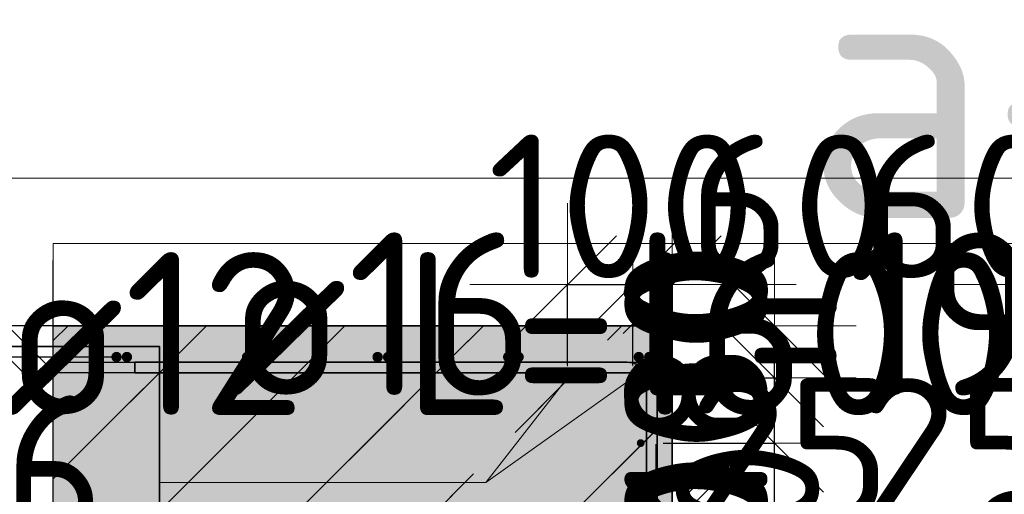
# Model space of a CAD drawing. Header units: millimetres. Extents: x -3483 to 105345, y -283423 to 72284.
# Tile 138 of 157: x 57747 to 59255, y 53108 to 53836. Entities that reach past the tile are written whole.
import ezdxf

# ---------------------------------------------------------------- set-up
doc = ezdxf.new("R2010")
doc.units = ezdxf.units.MM
doc.header["$PDMODE"] = 65
doc.linetypes.add('______11', pattern=[500, 400, -50, 0, -50])
doc.linetypes.add('______5', pattern=[1100, 800, -100, 100, -100])
for name, color, linetype, lineweight in [('Standard', 7, 'Continuous', 25), ('Арм.стержн. Арматура края', 96, 'Continuous', 35), ('Арматурный каркас 03', 220, 'Continuous', 35), ('Размерная линия_ общее', 7, 'Continuous', 13)]:
    doc.layers.add(name, color=color, linetype=linetype, lineweight=lineweight)
doc.layers.add('Арм.стержн.верхн.зоны У', color=7, linetype='Continuous', lineweight=35, true_color=0xecec00)
doc.layers.add('Арм.стержн.верхн.зоны Х', color=7, linetype='Continuous', lineweight=35, true_color=0x0000c6)
doc.styles.add('ISOCPEUR', font='ISOCPEUR')
doc.dimstyles.new('DIMSTYLE_14', dxfattribs={"dimtxt": 220, "dimasz": 250, "dimexe": 0, "dimexo": 0.001, "dimgap": 110, "dimtad": 2, "dimdec": 0, "dimrnd": 1, "dimzin": 12, "dimdsep": 46, "dimtxsty": 'ISOCPEUR', "dimblk1": 'ALL_ML_STRICH', "dimblk2": 'ALL_ML_STRICH', "dimsah": 1, "dimcen": 0, "dimse1": 1, "dimse2": 1, "dimclrd": 7, "dimclre": 256, "dimclrt": 7, "dimadec": 0, "dimazin": 0, "dimtfac": 1, "dimtdec": 0, "dimtix": 1, "dimtmove": 2, "dimatfit": 3, "dimfxl": 0, "dimtvp": 1.2, "dimtzin": 0, "dimlwd": 0, "dimlwe": -3, "dimarcsym": 0})
doc.dimstyles.new('DIMSTYLE_17', dxfattribs={"dimtxt": 220, "dimasz": 250, "dimexe": 0, "dimexo": 0, "dimgap": 110, "dimtad": 2, "dimdec": 0, "dimrnd": 1, "dimzin": 12, "dimdsep": 46, "dimtxsty": 'ISOCPEUR', "dimblk1": 'ALL_ML_STRICH', "dimblk2": 'ALL_ML_STRICH', "dimsah": 1, "dimcen": 0, "dimclrd": 7, "dimclre": 256, "dimclrt": 7, "dimadec": 0, "dimazin": 0, "dimtfac": 1, "dimtdec": 0, "dimtix": 1, "dimtmove": 2, "dimatfit": 3, "dimfxl": 0, "dimtvp": 1.2, "dimtzin": 0, "dimlwd": 0, "dimlwe": -3, "dimarcsym": 0})
doc.dimstyles.new('DIMSTYLE_18', dxfattribs={"dimtxt": 220, "dimasz": 250, "dimexe": 0, "dimexo": 0, "dimgap": 110, "dimtad": 2, "dimdec": 0, "dimrnd": 5, "dimzin": 12, "dimdsep": 46, "dimtxsty": 'ISOCPEUR', "dimblk1": 'ALL_ML_STRICH', "dimblk2": 'ALL_ML_STRICH', "dimsah": 1, "dimcen": 0, "dimsd1": 1, "dimsd2": 1, "dimclrd": 7, "dimclre": 256, "dimclrt": 7, "dimadec": 0, "dimazin": 0, "dimtfac": 1, "dimtdec": 0, "dimtix": 1, "dimtmove": 2, "dimatfit": 3, "dimfxl": 0, "dimtvp": 1.2, "dimtzin": 0, "dimlwd": 0, "dimlwe": -3, "dimarcsym": 0})
doc.dimstyles.new('DIMSTYLE_19', dxfattribs={"dimtxt": 220, "dimasz": 250, "dimexe": 0, "dimexo": 0, "dimgap": 110, "dimtad": 2, "dimdec": 0, "dimrnd": 1, "dimzin": 12, "dimdsep": 46, "dimtxsty": 'ISOCPEUR', "dimblk1": 'ALL_ML_STRICH', "dimblk2": 'ALL_ML_STRICH', "dimsah": 1, "dimcen": 0, "dimclrd": 7, "dimclre": 256, "dimclrt": 7, "dimadec": 0, "dimazin": 0, "dimtfac": 1, "dimtdec": 0, "dimtix": 1, "dimtmove": 2, "dimatfit": 3, "dimfxl": 0, "dimtzin": 0, "dimlwd": 0, "dimlwe": -3, "dimarcsym": 0})
doc.dimstyles.new('DIMSTYLE_5', dxfattribs={"dimtxt": 220, "dimasz": 250, "dimexe": 0, "dimexo": 0, "dimgap": 110, "dimtad": 2, "dimdec": 0, "dimrnd": 5, "dimzin": 12, "dimdsep": 46, "dimtxsty": 'ISOCPEUR', "dimblk1": 'ALL_ML_STRICH', "dimblk2": 'ALL_ML_STRICH', "dimsah": 1, "dimcen": 0, "dimclrd": 7, "dimclre": 256, "dimclrt": 7, "dimadec": 0, "dimazin": 0, "dimtfac": 1, "dimtdec": 0, "dimtix": 1, "dimtmove": 2, "dimatfit": 3, "dimfxl": 0, "dimtvp": 1.2, "dimtzin": 0, "dimlwd": 0, "dimlwe": -3, "dimarcsym": 0})

# ---------------------------------------------------------------- blocks, each defined once
blk = doc.blocks.new('ALL_ML_STRICH')
at = {"color": 0, "linetype": 'ByBlock', "lineweight": -2}
for p, q in [((0, -0.5), (0, 0.5)), ((-0.3, -0.3), (0.3, 0.3)), ((-1, 0), (0.5, 0))]:
    blk.add_line(p, q, dxfattribs=at)
blk = doc.blocks.new('*D810')
at = {"layer": 'DEFPOINTS', "color": 7, "linetype": 'Continuous', "lineweight": 13, "transparency": 33554687}
for p in [(58721.5, 53061.1), (58721.5, 53060), (58746.5, 53059.4)]:
    blk.add_point(p, dxfattribs=at)
at = {"layer": 'Размерная линия_ общее', "color": 7, "linetype": 'Continuous', "lineweight": -2, "transparency": 33554687}
blk.add_line((58721.5, 53060), (58746.5, 53060), dxfattribs=at)
at = {"layer": 'Размерная линия_ общее', "color": 7, "linetype": 'Continuous', "lineweight": 13, "transparency": 33554687, "xscale": 250, "yscale": 250, "zscale": 250}
blk.add_blockref('ALL_ML_STRICH', (58746.5, 53060), dxfattribs=at)
at = {"layer": 'Размерная линия_ общее', "color": 7, "linetype": 'Continuous', "lineweight": 13, "transparency": 33554687, "xscale": 250, "yscale": 250, "zscale": 250, "rotation": 180}
blk.add_blockref('ALL_ML_STRICH', (58721.5, 53060), dxfattribs=at)
at = {"layer": 'Размерная линия_ общее', "color": 7, "linetype": 'Continuous', "lineweight": 13, "transparency": 33554687, "insert": (58927.4, 53176), "char_height": 220, "width": 440, "attachment_point": 5, "style": 'ISOCPEUR'}
blk.add_mtext('\\A1;{25}', dxfattribs=at)
at = {"layer": 'Размерная линия_ общее', "color": 7, "linetype": 'Continuous', "lineweight": 13, "transparency": 33554687, "insert": (58642.6, 53103.8), "char_height": 180, "width": 9, "attachment_point": 1, "line_spacing_factor": 0.60241, "style": 'ISOCPEUR'}
blk.add_mtext('з.с.', dxfattribs=at)
blk = doc.blocks.new('*D811')
at = {"layer": 'DEFPOINTS', "color": 7, "linetype": 'Continuous', "lineweight": 13, "transparency": 33554687}
for p in [(59371.5, 53061.1), (59346.5, 53059.4), (59371.5, 53060)]:
    blk.add_point(p, dxfattribs=at)
at = {"layer": 'Размерная линия_ общее', "color": 7, "linetype": 'Continuous', "lineweight": -2, "transparency": 33554687}
blk.add_line((59371.5, 53060), (59346.5, 53060), dxfattribs=at)
at = {"layer": 'Размерная линия_ общее', "color": 7, "linetype": 'Continuous', "lineweight": 13, "transparency": 33554687, "xscale": 250, "yscale": 250, "zscale": 250}
for p, rotation in [((59371.5, 53060), 360), ((59346.5, 53060), 180)]:
    blk.add_blockref('ALL_ML_STRICH', p, dxfattribs=dict(at, rotation=rotation))
at = {"layer": 'Размерная линия_ общее', "color": 7, "linetype": 'Continuous', "lineweight": 13, "transparency": 33554687, "insert": (59187.5, 53176), "char_height": 220, "width": 440, "attachment_point": 5, "style": 'ISOCPEUR'}
blk.add_mtext('\\A1;{25}', dxfattribs=at)
at = {"layer": 'Размерная линия_ общее', "color": 7, "linetype": 'Continuous', "lineweight": 13, "transparency": 33554687, "insert": (59135.3, 52743.8), "char_height": 180, "width": 9, "attachment_point": 1, "rotation": 180, "line_spacing_factor": 0.60241, "style": 'ISOCPEUR'}
blk.add_mtext('з.с.', dxfattribs=at)
blk = doc.blocks.new('*D812')
at = {"layer": 'DEFPOINTS', "color": 7, "linetype": 'Continuous', "lineweight": 13, "transparency": 33554687}
for p in [(59506.5, 53429.5), (59406.5, 53286.4), (59506.5, 53286.4)]:
    blk.add_point(p, dxfattribs=at)
at = {"layer": 'Размерная линия_ общее', "color": 253, "linetype": 'Continuous', "lineweight": -2, "true_color": 0xa0a0a0, "transparency": 33554687}
for p, q in [((59406.5, 53306.4), (59406.5, 53429.5)), ((59506.5, 53306.4), (59506.5, 53429.5))]:
    blk.add_line(p, q, dxfattribs=at)
at = {"layer": 'Размерная линия_ общее', "color": 7, "linetype": 'Continuous', "lineweight": -2, "transparency": 33554687}
blk.add_line((59506.5, 53429.5), (59406.5, 53429.5), dxfattribs=at)
at = {"layer": 'Размерная линия_ общее', "color": 7, "linetype": 'Continuous', "lineweight": 13, "transparency": 33554687, "xscale": 250, "yscale": 250, "zscale": 250}
for p, rotation in [((59506.5, 53429.5), 360), ((59406.5, 53429.5), 180)]:
    blk.add_blockref('ALL_ML_STRICH', p, dxfattribs=dict(at, rotation=rotation))
at = {"layer": 'Размерная линия_ общее', "color": 7, "linetype": 'Continuous', "lineweight": 13, "transparency": 33554687, "insert": (59489.5, 53549.5), "char_height": 220, "width": 660, "attachment_point": 5, "style": 'ISOCPEUR'}
blk.add_mtext('\\A1;{100}', dxfattribs=at)
blk = doc.blocks.new('*D813')
at = {"layer": 'DEFPOINTS', "color": 7, "linetype": 'Continuous', "lineweight": 13, "transparency": 33554687}
for p in [(59406.5, 53429.5), (59346.5, 53366.4), (59406.5, 53286.4)]:
    blk.add_point(p, dxfattribs=at)
at = {"layer": 'Размерная линия_ общее', "color": 253, "linetype": 'Continuous', "lineweight": -2, "true_color": 0xa0a0a0, "transparency": 33554687}
for p, q in [((59346.5, 53386.4), (59346.5, 53429.5)), ((59406.5, 53306.4), (59406.5, 53429.5))]:
    blk.add_line(p, q, dxfattribs=at)
at = {"layer": 'Размерная линия_ общее', "color": 7, "linetype": 'Continuous', "lineweight": -2, "transparency": 33554687}
blk.add_line((59406.5, 53429.5), (59346.5, 53429.5), dxfattribs=at)
at = {"layer": 'Размерная линия_ общее', "color": 7, "linetype": 'Continuous', "lineweight": 13, "transparency": 33554687, "xscale": 250, "yscale": 250, "zscale": 250}
for p, rotation in [((59406.5, 53429.5), 360), ((59346.5, 53429.5), 180)]:
    blk.add_blockref('ALL_ML_STRICH', p, dxfattribs=dict(at, rotation=rotation))
at = {"layer": 'Размерная линия_ общее', "color": 7, "linetype": 'Continuous', "lineweight": 13, "transparency": 33554687, "insert": (59189.4, 53549.5), "char_height": 220, "width": 440, "attachment_point": 5, "style": 'ISOCPEUR'}
blk.add_mtext('\\A1;{60}', dxfattribs=at)
blk = doc.blocks.new('*D814')
at = {"layer": 'DEFPOINTS', "color": 7, "linetype": 'Continuous', "lineweight": 13, "transparency": 33554687}
for p in [(58586.5, 53429.5), (58586.5, 53286.4), (58686.5, 53286.4)]:
    blk.add_point(p, dxfattribs=at)
at = {"layer": 'Размерная линия_ общее', "color": 253, "linetype": 'Continuous', "lineweight": -2, "true_color": 0xa0a0a0, "transparency": 33554687}
for p, q in [((58586.5, 53306.4), (58586.5, 53429.5)), ((58686.5, 53306.4), (58686.5, 53429.5))]:
    blk.add_line(p, q, dxfattribs=at)
at = {"layer": 'Размерная линия_ общее', "color": 7, "linetype": 'Continuous', "lineweight": -2, "transparency": 33554687}
blk.add_line((58586.5, 53429.5), (58686.5, 53429.5), dxfattribs=at)
at = {"layer": 'Размерная линия_ общее', "color": 7, "linetype": 'Continuous', "lineweight": 13, "transparency": 33554687, "xscale": 250, "yscale": 250, "zscale": 250}
blk.add_blockref('ALL_ML_STRICH', (58686.5, 53429.5), dxfattribs=at)
at = {"layer": 'Размерная линия_ общее', "color": 7, "linetype": 'Continuous', "lineweight": 13, "transparency": 33554687, "xscale": 250, "yscale": 250, "zscale": 250, "rotation": 180}
blk.add_blockref('ALL_ML_STRICH', (58586.5, 53429.5), dxfattribs=at)
at = {"layer": 'Размерная линия_ общее', "color": 7, "linetype": 'Continuous', "lineweight": 13, "transparency": 33554687, "insert": (58669.5, 53549.5), "char_height": 220, "width": 660, "attachment_point": 5, "style": 'ISOCPEUR'}
blk.add_mtext('\\A1;{100}', dxfattribs=at)
blk = doc.blocks.new('*D815')
at = {"layer": 'DEFPOINTS', "color": 7, "linetype": 'Continuous', "lineweight": 13, "transparency": 33554687}
for p in [(58686.5, 53429.5), (58746.5, 53366.4), (58686.5, 53286.4)]:
    blk.add_point(p, dxfattribs=at)
at = {"layer": 'Размерная линия_ общее', "color": 253, "linetype": 'Continuous', "lineweight": -2, "true_color": 0xa0a0a0, "transparency": 33554687}
for p, q in [((58686.5, 53306.4), (58686.5, 53429.5)), ((58746.5, 53386.4), (58746.5, 53429.5))]:
    blk.add_line(p, q, dxfattribs=at)
at = {"layer": 'Размерная линия_ общее', "color": 7, "linetype": 'Continuous', "lineweight": -2, "transparency": 33554687}
blk.add_line((58686.5, 53429.5), (58746.5, 53429.5), dxfattribs=at)
at = {"layer": 'Размерная линия_ общее', "color": 7, "linetype": 'Continuous', "lineweight": 13, "transparency": 33554687, "xscale": 250, "yscale": 250, "zscale": 250}
blk.add_blockref('ALL_ML_STRICH', (58746.5, 53429.5), dxfattribs=at)
at = {"layer": 'Размерная линия_ общее', "color": 7, "linetype": 'Continuous', "lineweight": 13, "transparency": 33554687, "xscale": 250, "yscale": 250, "zscale": 250, "rotation": 180}
blk.add_blockref('ALL_ML_STRICH', (58686.5, 53429.5), dxfattribs=at)
at = {"layer": 'Размерная линия_ общее', "color": 7, "linetype": 'Continuous', "lineweight": 13, "transparency": 33554687, "insert": (58925.5, 53549.5), "char_height": 220, "width": 440, "attachment_point": 5, "style": 'ISOCPEUR'}
blk.add_mtext('\\A1;{60}', dxfattribs=at)
blk = doc.blocks.new('*D816')
at = {"layer": 'DEFPOINTS', "color": 7, "linetype": 'Continuous', "lineweight": 13, "transparency": 33554687}
for p in [(59206.3, 52866.4), (59204.5, 52841.4), (59205.7, 52841.4)]:
    blk.add_point(p, dxfattribs=at)
at = {"layer": 'Размерная линия_ общее', "color": 7, "linetype": 'Continuous', "lineweight": -2, "transparency": 33554687}
blk.add_line((59205.7, 52841.4), (59205.7, 52866.4), dxfattribs=at)
at = {"layer": 'Размерная линия_ общее', "color": 7, "linetype": 'Continuous', "lineweight": 13, "transparency": 33554687, "xscale": 250, "yscale": 250, "zscale": 250}
for p, rotation in [((59205.7, 52841.4), 270), ((59205.7, 52866.4), 90)]:
    blk.add_blockref('ALL_ML_STRICH', p, dxfattribs=dict(at, rotation=rotation))
at = {"layer": 'Размерная линия_ общее', "color": 7, "linetype": 'Continuous', "lineweight": 13, "transparency": 33554687, "insert": (59161.9, 52762.6), "char_height": 180, "width": 9, "attachment_point": 1, "rotation": 90, "line_spacing_factor": 0.60241, "style": 'ISOCPEUR'}
blk.add_mtext('з.с.', dxfattribs=at)
at = {"layer": 'Размерная линия_ общее', "color": 7, "linetype": 'Continuous', "lineweight": 13, "transparency": 33554687, "insert": (59353.6, 53003.4), "char_height": 220, "width": 440, "attachment_point": 5, "style": 'ISOCPEUR'}
blk.add_mtext('\\A1;{25}', dxfattribs=at)
blk = doc.blocks.new('*D817')
at = {"layer": 'DEFPOINTS', "color": 7, "linetype": 'Continuous', "lineweight": 13, "transparency": 33554687}
for p in [(58706.5, 52866.4), (58806.5, 52835.4), (58903.4, 52835.4)]:
    blk.add_point(p, dxfattribs=at)
at = {"layer": 'Размерная линия_ общее', "color": 253, "linetype": 'Continuous', "lineweight": -2, "true_color": 0xa0a0a0, "transparency": 33554687}
for p, q in [((58726.5, 52866.4), (58903.4, 52866.4)), ((58826.5, 52835.4), (58903.4, 52835.4))]:
    blk.add_line(p, q, dxfattribs=at)
at = {"layer": 'Размерная линия_ общее', "color": 7, "linetype": 'Continuous', "lineweight": -2, "transparency": 33554687}
for p, q in [((58903.4, 52866.4), (58903.4, 52866.4)), ((58903.4, 52835.4), (58903.4, 52835.4))]:
    blk.add_line(p, q, dxfattribs=at)
at = {"layer": 'Размерная линия_ общее', "color": 7, "linetype": 'Continuous', "lineweight": 13, "transparency": 33554687, "xscale": 250, "yscale": 250, "zscale": 250}
for p, rotation in [((58903.4, 52835.4), 270), ((58903.4, 52866.4), 90)]:
    blk.add_blockref('ALL_ML_STRICH', p, dxfattribs=dict(at, rotation=rotation))
at = {"layer": 'Размерная линия_ общее', "color": 7, "linetype": 'Continuous', "lineweight": 13, "transparency": 33554687, "insert": (58862, 53039), "char_height": 220, "width": 440, "attachment_point": 5, "rotation": 90, "style": 'ISOCPEUR'}
blk.add_mtext('\\A1;{30}', dxfattribs=at)
blk = doc.blocks.new('*D818')
at = {"layer": 'DEFPOINTS', "color": 7, "linetype": 'Continuous', "lineweight": 13, "transparency": 33554687}
for p in [(58713.1, 52986.4), (58706.5, 52866.4), (58903.4, 52866.4)]:
    blk.add_point(p, dxfattribs=at)
at = {"layer": 'Размерная линия_ общее', "color": 253, "linetype": 'Continuous', "lineweight": -2, "true_color": 0xa0a0a0, "transparency": 33554687}
for p, q in [((58733.1, 52986.4), (58903.4, 52986.4)), ((58726.5, 52866.4), (58903.4, 52866.4))]:
    blk.add_line(p, q, dxfattribs=at)
at = {"layer": 'Размерная линия_ общее', "color": 7, "linetype": 'Continuous', "lineweight": -2, "transparency": 33554687}
blk.add_line((58903.4, 52866.4), (58903.4, 52986.4), dxfattribs=at)
at = {"layer": 'Размерная линия_ общее', "color": 7, "linetype": 'Continuous', "lineweight": 13, "transparency": 33554687, "xscale": 250, "yscale": 250, "zscale": 250}
for p, rotation in [((58903.4, 52866.4), 270), ((58903.4, 52986.4), 90)]:
    blk.add_blockref('ALL_ML_STRICH', p, dxfattribs=dict(at, rotation=rotation))
at = {"layer": 'Размерная линия_ общее', "color": 7, "linetype": 'Continuous', "lineweight": 13, "transparency": 33554687, "insert": (58783.4, 52949.4), "char_height": 220, "width": 660, "attachment_point": 5, "rotation": 90, "style": 'ISOCPEUR'}
blk.add_mtext('\\A1;{120}', dxfattribs=at)
blk = doc.blocks.new('*D819')
at = {"layer": 'DEFPOINTS', "color": 7, "linetype": 'Continuous', "lineweight": 13, "transparency": 33554687}
for p in [(58713.1, 53186.4), (58713.1, 52986.4), (58903.4, 52986.4)]:
    blk.add_point(p, dxfattribs=at)
at = {"layer": 'Размерная линия_ общее', "color": 253, "linetype": 'Continuous', "lineweight": -2, "true_color": 0xa0a0a0, "transparency": 33554687}
for p, q in [((58733.1, 53186.4), (58903.4, 53186.4)), ((58733.1, 52986.4), (58903.4, 52986.4))]:
    blk.add_line(p, q, dxfattribs=at)
at = {"layer": 'Размерная линия_ общее', "color": 7, "linetype": 'Continuous', "lineweight": -2, "transparency": 33554687}
blk.add_line((58903.4, 52986.4), (58903.4, 53186.4), dxfattribs=at)
at = {"layer": 'Размерная линия_ общее', "color": 7, "linetype": 'Continuous', "lineweight": 13, "transparency": 33554687, "xscale": 250, "yscale": 250, "zscale": 250}
for p, rotation in [((58903.4, 53186.4), 90), ((58903.4, 52986.4), 270)]:
    blk.add_blockref('ALL_ML_STRICH', p, dxfattribs=dict(at, rotation=rotation))
at = {"layer": 'Размерная линия_ общее', "color": 7, "linetype": 'Continuous', "lineweight": 13, "transparency": 33554687, "insert": (58783.4, 53097.4), "char_height": 220, "width": 660, "attachment_point": 5, "rotation": 90, "style": 'ISOCPEUR'}
blk.add_mtext('\\A1;{200}', dxfattribs=at)
blk = doc.blocks.new('*D820')
at = {"layer": 'DEFPOINTS', "color": 7, "linetype": 'Continuous', "lineweight": 13, "transparency": 33554687}
for p in [(58691.1, 53286.4), (58713.1, 53186.4), (58903.4, 53186.4)]:
    blk.add_point(p, dxfattribs=at)
at = {"layer": 'Размерная линия_ общее', "color": 253, "linetype": 'Continuous', "lineweight": -2, "true_color": 0xa0a0a0, "transparency": 33554687}
for p, q in [((58711.1, 53286.4), (58903.4, 53286.4)), ((58733.1, 53186.4), (58903.4, 53186.4))]:
    blk.add_line(p, q, dxfattribs=at)
at = {"layer": 'Размерная линия_ общее', "color": 7, "linetype": 'Continuous', "lineweight": -2, "transparency": 33554687}
blk.add_line((58903.4, 53186.4), (58903.4, 53286.4), dxfattribs=at)
at = {"layer": 'Размерная линия_ общее', "color": 7, "linetype": 'Continuous', "lineweight": 13, "transparency": 33554687, "xscale": 250, "yscale": 250, "zscale": 250}
for p, rotation in [((58903.4, 53186.4), 270), ((58903.4, 53286.4), 90)]:
    blk.add_blockref('ALL_ML_STRICH', p, dxfattribs=dict(at, rotation=rotation))
at = {"layer": 'Размерная линия_ общее', "color": 7, "linetype": 'Continuous', "lineweight": 13, "transparency": 33554687, "insert": (58783.4, 53269.4), "char_height": 220, "width": 660, "attachment_point": 5, "rotation": 90, "style": 'ISOCPEUR'}
blk.add_mtext('\\A1;{100}', dxfattribs=at)
blk = doc.blocks.new('*D821')
at = {"layer": 'DEFPOINTS', "color": 7, "linetype": 'Continuous', "lineweight": 13, "transparency": 33554687}
for p in [(58761.1, 53366.4), (58691.1, 53286.4), (58903.4, 53286.4)]:
    blk.add_point(p, dxfattribs=at)
at = {"layer": 'Размерная линия_ общее', "color": 253, "linetype": 'Continuous', "lineweight": -2, "true_color": 0xa0a0a0, "transparency": 33554687}
for p, q in [((58781.1, 53366.4), (58903.4, 53366.4)), ((58711.1, 53286.4), (58903.4, 53286.4))]:
    blk.add_line(p, q, dxfattribs=at)
at = {"layer": 'Размерная линия_ общее', "color": 7, "linetype": 'Continuous', "lineweight": -2, "transparency": 33554687}
blk.add_line((58903.4, 53286.4), (58903.4, 53366.4), dxfattribs=at)
at = {"layer": 'Размерная линия_ общее', "color": 7, "linetype": 'Continuous', "lineweight": 13, "transparency": 33554687, "xscale": 250, "yscale": 250, "zscale": 250}
for p, rotation in [((58903.4, 53286.4), 270), ((58903.4, 53366.4), 90)]:
    blk.add_blockref('ALL_ML_STRICH', p, dxfattribs=dict(at, rotation=rotation))
at = {"layer": 'Размерная линия_ общее', "color": 7, "linetype": 'Continuous', "lineweight": 13, "transparency": 33554687, "insert": (58783.4, 53337.4), "char_height": 220, "width": 440, "attachment_point": 5, "rotation": 90, "style": 'ISOCPEUR'}
blk.add_mtext('\\A1;{80}', dxfattribs=at)
blk = doc.blocks.new('*D823')
at = {"layer": 'DEFPOINTS', "color": 7, "linetype": 'Continuous', "lineweight": 13, "transparency": 33554687}
for p in [(58006.5, 53318.4), (57728.3, 52630.4), (58006.5, 52630.4)]:
    blk.add_point(p, dxfattribs=at)
at = {"layer": 'Размерная линия_ общее', "color": 253, "linetype": 'Continuous', "lineweight": -2, "true_color": 0xa0a0a0, "transparency": 33554687}
for p, q in [((57906.5, 53318.4), (57728.3, 53318.4)), ((57906.5, 52630.4), (57728.3, 52630.4))]:
    blk.add_line(p, q, dxfattribs=at)
at = {"layer": 'Размерная линия_ общее', "color": 7, "linetype": 'Continuous', "lineweight": -2, "transparency": 33554687}
blk.add_line((57728.3, 52630.4), (57728.3, 53318.4), dxfattribs=at)
at = {"layer": 'Размерная линия_ общее', "color": 7, "linetype": 'Continuous', "lineweight": 13, "transparency": 33554687, "xscale": 250, "yscale": 250, "zscale": 250}
for p, rotation in [((57728.3, 53318.4), 90), ((57728.3, 52630.4), 270)]:
    blk.add_blockref('ALL_ML_STRICH', p, dxfattribs=dict(at, rotation=rotation))
at = {"layer": 'Размерная линия_ общее', "color": 7, "linetype": 'Continuous', "lineweight": 13, "transparency": 33554687, "insert": (57608.3, 52985.4), "char_height": 220, "width": 660, "attachment_point": 5, "rotation": 90, "style": 'ISOCPEUR'}
blk.add_mtext('\\A1;{688}', dxfattribs=at)
blk = doc.blocks.new('*D824')
at = {"layer": 'DEFPOINTS', "color": 7, "linetype": 'Continuous', "lineweight": 13, "transparency": 33554687}
for p in [(57867, 53366.4), (57728.3, 53318.4), (58006.5, 53318.4)]:
    blk.add_point(p, dxfattribs=at)
at = {"layer": 'Размерная линия_ общее', "color": 253, "linetype": 'Continuous', "lineweight": -2, "true_color": 0xa0a0a0, "transparency": 33554687}
for p, q in [((57767, 53366.4), (57728.3, 53366.4)), ((57906.5, 53318.4), (57728.3, 53318.4))]:
    blk.add_line(p, q, dxfattribs=at)
at = {"layer": 'Размерная линия_ общее', "color": 7, "linetype": 'Continuous', "lineweight": -2, "transparency": 33554687}
blk.add_line((57728.3, 53318.4), (57728.3, 53366.4), dxfattribs=at)
at = {"layer": 'Размерная линия_ общее', "color": 7, "linetype": 'Continuous', "lineweight": 13, "transparency": 33554687, "xscale": 250, "yscale": 250, "zscale": 250}
for p, rotation in [((57728.3, 53318.4), 270), ((57728.3, 53366.4), 90)]:
    blk.add_blockref('ALL_ML_STRICH', p, dxfattribs=dict(at, rotation=rotation))
at = {"layer": 'Размерная линия_ общее', "color": 7, "linetype": 'Continuous', "lineweight": 13, "transparency": 33554687, "insert": (57608.4, 53542.4), "char_height": 220, "width": 440, "attachment_point": 5, "rotation": 90, "style": 'ISOCPEUR'}
blk.add_mtext('\\A1;{48}', dxfattribs=at)
blk = doc.blocks.new('*D826')
at = {"layer": 'DEFPOINTS', "color": 7, "linetype": 'Continuous', "lineweight": 13, "transparency": 33554687}
for p in [(57865, 53366.4), (57620.4, 52866.4), (58667, 52866.4)]:
    blk.add_point(p, dxfattribs=at)
at = {"layer": 'Размерная линия_ общее', "color": 253, "linetype": 'Continuous', "lineweight": -2, "true_color": 0xa0a0a0, "transparency": 33554687}
for p, q in [((57845, 53366.4), (57620.4, 53366.4)), ((58647, 52866.4), (57620.4, 52866.4))]:
    blk.add_line(p, q, dxfattribs=at)
at = {"layer": 'Размерная линия_ общее', "color": 7, "linetype": 'Continuous', "lineweight": -2, "transparency": 33554687}
blk.add_line((57620.4, 52866.4), (57620.4, 53366.4), dxfattribs=at)
at = {"layer": 'Размерная линия_ общее', "color": 7, "linetype": 'Continuous', "lineweight": 13, "transparency": 33554687, "xscale": 250, "yscale": 250, "zscale": 250}
for p, rotation in [((57620.4, 53366.4), 90), ((57620.4, 52866.4), 270)]:
    blk.add_blockref('ALL_ML_STRICH', p, dxfattribs=dict(at, rotation=rotation))
at = {"layer": 'Размерная линия_ общее', "color": 7, "linetype": 'Continuous', "lineweight": 13, "transparency": 33554687, "insert": (57500.4, 53127.4), "char_height": 220, "width": 660, "attachment_point": 5, "rotation": 90, "style": 'ISOCPEUR'}
blk.add_mtext('\\A1;{500}', dxfattribs=at)

msp = doc.modelspace()

# ---------------------------------------------------------------- hatches: boundary and pattern name
at = {"layer": 'Standard', "linetype": 'Continuous', "lineweight": 13, "transparency": 33554687}
h = msp.add_hatch(dxfattribs=at)
h.set_pattern_fill('__________539', scale=100, style=0, pattern_type=2)
h.set_pattern_definition([(45, (0, 0), (-212.132, 212.132), [400, -50, 0, -50]), (45, (-106.07, 106.07), (-212.132, 212.132), [800, -100, 100, -100])])
h.paths.add_polyline_path([(59346.5, 53366.4), (59346.5, 52866.4), (58746.5, 52866.4), (58746.5, 53366.4), (57798.3, 53366.4), (57798.3, 52566.4), (60478.3, 52566.4), (60478.3, 53366.4)], flags=0)
msp.add_hatch(color=9, dxfattribs=at).paths.add_polyline_path([(59346.5, 53366.4), (59346.5, 52866.4), (58746.5, 52866.4), (58746.5, 53366.4), (57798.3, 53366.4), (57798.3, 52566.4), (60478.3, 52566.4), (60478.3, 53366.4)])
at = {"layer": 'Арм.стержн.верхн.зоны У', "linetype": 'Continuous', "lineweight": 50, "transparency": 33554687}
for points in [[(57903.5, 53318.4), (57902.8, 53321.5), (57901.1, 53324.1), (57898.5, 53325.8), (57895.5, 53326.4), (57892.4, 53325.8), (57889.8, 53324.1), (57888.1, 53321.5), (57887.5, 53318.4), (57888.1, 53315.3), (57889.8, 53312.8), (57892.4, 53311), (57895.5, 53310.4), (57898.5, 53311), (57901.1, 53312.8), (57902.8, 53315.3)], [(57919.5, 53318.4), (57918.8, 53321.5), (57917.1, 53324.1), (57914.5, 53325.8), (57911.5, 53326.4), (57908.4, 53325.8), (57905.8, 53324.1), (57904.1, 53321.5), (57903.5, 53318.4), (57904.1, 53315.3), (57905.8, 53312.8), (57908.4, 53311), (57911.5, 53310.4), (57914.5, 53311), (57917.1, 53312.8), (57918.8, 53315.3)], [(58103.5, 53318.4), (58102.8, 53321.5), (58101.1, 53324.1), (58098.5, 53325.8), (58095.5, 53326.4), (58092.4, 53325.8), (58089.8, 53324.1), (58088.1, 53321.5), (58087.5, 53318.4), (58088.1, 53315.3), (58089.8, 53312.8), (58092.4, 53311), (58095.5, 53310.4), (58098.5, 53311), (58101.1, 53312.8), (58102.8, 53315.3)], [(58119.5, 53318.4), (58118.8, 53321.5), (58117.1, 53324.1), (58114.5, 53325.8), (58111.5, 53326.4), (58108.4, 53325.8), (58105.8, 53324.1), (58104.1, 53321.5), (58103.5, 53318.4), (58104.1, 53315.3), (58105.8, 53312.8), (58108.4, 53311), (58111.5, 53310.4), (58114.5, 53311), (58117.1, 53312.8), (58118.8, 53315.3)], [(58303.5, 53318.4), (58302.8, 53321.5), (58301.1, 53324.1), (58298.5, 53325.8), (58295.5, 53326.4), (58292.4, 53325.8), (58289.8, 53324.1), (58288.1, 53321.5), (58287.5, 53318.4), (58288.1, 53315.3), (58289.8, 53312.8), (58292.4, 53311), (58295.5, 53310.4), (58298.5, 53311), (58301.1, 53312.8), (58302.8, 53315.3)], [(58319.5, 53318.4), (58318.8, 53321.5), (58317.1, 53324.1), (58314.5, 53325.8), (58311.5, 53326.4), (58308.4, 53325.8), (58305.8, 53324.1), (58304.1, 53321.5), (58303.5, 53318.4), (58304.1, 53315.3), (58305.8, 53312.8), (58308.4, 53311), (58311.5, 53310.4), (58314.5, 53311), (58317.1, 53312.8), (58318.8, 53315.3)], [(58503.5, 53318.4), (58502.8, 53321.5), (58501.1, 53324.1), (58498.5, 53325.8), (58495.5, 53326.4), (58492.4, 53325.8), (58489.8, 53324.1), (58488.1, 53321.5), (58487.5, 53318.4), (58488.1, 53315.3), (58489.8, 53312.8), (58492.4, 53311), (58495.5, 53310.4), (58498.5, 53311), (58501.1, 53312.8), (58502.8, 53315.3)], [(58519.5, 53318.4), (58518.8, 53321.5), (58517.1, 53324.1), (58514.5, 53325.8), (58511.5, 53326.4), (58508.4, 53325.8), (58505.8, 53324.1), (58504.1, 53321.5), (58503.5, 53318.4), (58504.1, 53315.3), (58505.8, 53312.8), (58508.4, 53311), (58511.5, 53310.4), (58514.5, 53311), (58517.1, 53312.8), (58518.8, 53315.3)], [(58703.5, 53318.4), (58702.8, 53321.5), (58701.1, 53324.1), (58698.5, 53325.8), (58695.5, 53326.4), (58692.4, 53325.8), (58689.8, 53324.1), (58688.1, 53321.5), (58687.5, 53318.4), (58688.1, 53315.3), (58689.8, 53312.8), (58692.4, 53311), (58695.5, 53310.4), (58698.5, 53311), (58701.1, 53312.8), (58702.8, 53315.3)], [(58719.5, 53318.4), (58718.8, 53321.5), (58717.1, 53324.1), (58714.5, 53325.8), (58711.5, 53326.4), (58708.4, 53325.8), (58705.8, 53324.1), (58704.1, 53321.5), (58703.5, 53318.4), (58704.1, 53315.3), (58705.8, 53312.8), (58708.4, 53311), (58711.5, 53310.4), (58714.5, 53311), (58717.1, 53312.8), (58718.8, 53315.3)]]:
    msp.add_hatch(color=7, dxfattribs=at).paths.add_polyline_path(points)
at = {"layer": 'Арматурный каркас 03', "linetype": 'Continuous', "lineweight": 50, "transparency": 33554687}
for color, points in [(7, [(58594.5, 53286.4), (58593.8, 53289.5), (58592.1, 53292.1), (58589.5, 53293.8), (58586.5, 53294.4), (58583.4, 53293.8), (58580.8, 53292.1), (58579.1, 53289.5), (58578.5, 53286.4), (58579.1, 53283.3), (58580.8, 53280.8), (58583.4, 53279), (58586.5, 53278.4), (58589.5, 53279), (58592.1, 53280.8), (58593.8, 53283.3)]), (7, [(58694.5, 53286.4), (58693.8, 53289.5), (58692.1, 53292.1), (58689.5, 53293.8), (58686.5, 53294.4), (58683.4, 53293.8), (58680.8, 53292.1), (58679.1, 53289.5), (58678.5, 53286.4), (58679.1, 53283.3), (58680.8, 53280.8), (58683.4, 53279), (58686.5, 53278.4), (58689.5, 53279), (58692.1, 53280.8), (58693.8, 53283.3)]), (34, [(58704.5, 53186.4), (58704, 53188.7), (58702.7, 53190.7), (58700.8, 53192), (58698.5, 53192.4), (58696.2, 53192), (58694.2, 53190.7), (58692.9, 53188.7), (58692.5, 53186.4), (58692.9, 53184.1), (58694.2, 53182.2), (58696.2, 53180.9), (58698.5, 53180.4), (58700.8, 53180.9), (58702.7, 53182.2), (58704, 53184.1)])]:
    msp.add_hatch(color=color, dxfattribs=at).paths.add_polyline_path(points)

# ---------------------------------------------------------------- linework, layer by layer
at = {"layer": 'Standard', "color": 52, "linetype": 'Continuous', "lineweight": 13, "transparency": 33554687}
for p, q in [((57798.3, 53492.5), (57798.3, 52566.4)), ((60478.3, 53492.5), (57798.3, 53492.5)), ((57798.3, 53492.5), (57798.3, 52566.4)), ((60478.3, 53492.5), (57798.3, 53492.5)), ((57798.3, 53492.5), (57798.3, 52566.4)), ((60478.3, 53492.5), (57798.3, 53492.5)), ((57798.3, 53492.5), (57798.3, 52566.4)), ((60478.3, 53492.5), (57798.3, 53492.5))]:
    msp.add_line(p, q, dxfattribs=at)
at = {"layer": 'Standard', "color": 7, "linetype": 'Continuous', "lineweight": 25, "transparency": 33554687}
msp.add_line((57798.3, 52466.4), (57798.3, 53466.4), dxfattribs=at)
msp.add_line((57798.3, 52466.4), (57798.3, 53466.4), dxfattribs=at)
at = {"layer": 'Standard', "color": 7, "linetype": 'Continuous', "lineweight": 35, "transparency": 33554687}
for p, q in [((58746.5, 53366.4), (57798.3, 53366.4)), ((58746.5, 53366.4), (57798.3, 53366.4)), ((58746.5, 52866.4), (58746.5, 53366.4)), ((58746.5, 52866.4), (58746.5, 53366.4))]:
    msp.add_line(p, q, dxfattribs=at)
at = {"layer": 'Standard', "color": 253, "linetype": '______11', "lineweight": 13, "true_color": 0xababab, "transparency": 33554687}
for p, q in [((57798.3, 53131.4), (58033.3, 53366.4)), ((57798.3, 52707.1), (58457.6, 53366.4)), ((58081.8, 52566.4), (58746.5, 53231))]:
    msp.add_line(p, q, dxfattribs=at)
at = {"layer": 'Standard', "color": 253, "linetype": '______5', "lineweight": 13, "true_color": 0xababab, "transparency": 33554687}
for p, q in [((57798.3, 53343.5), (57821.2, 53366.4)), ((57798.3, 52919.3), (58245.4, 53366.4)), ((57869.7, 52566.4), (58669.7, 53366.4))]:
    msp.add_line(p, q, dxfattribs=at)
at = {"layer": 'Standard', "color": 7, "linetype": 'Continuous', "lineweight": 13, "transparency": 33554687}
msp.add_lwpolyline([(57698.3, 52466.4), (60578.3, 52466.4), (60578.3, 53592.5), (57698.3, 53592.5), (57698.3, 52466.4)], dxfattribs=at)
at = {"layer": 'Арм.стержн. Арматура края', "color": 7, "linetype": 'Continuous', "lineweight": 35, "transparency": 33554687}
for points in [[(57923.5, 53310.4), (58677.8, 53310.4), (58686.1, 53309.3), (58694.8, 53306.4), (58702.8, 53301.9), (58709.4, 53296.4), (58714.9, 53289.8), (58719.4, 53281.8), (58722.3, 53273.1), (58723.5, 53264.7), (58723.5, 52652.1)], [(58707.5, 52653.2), (58707.5, 53263.6), (58706.6, 53269.4), (58704.7, 53275.3), (58701.7, 53280.7), (58698.1, 53285), (58693.7, 53288.7), (58688.3, 53291.7), (58682.5, 53293.6), (58676.6, 53294.4), (57923.5, 53294.4), (57923.5, 53310.4)]]:
    msp.add_lwpolyline(points, dxfattribs=at)
at = {"layer": 'Арм.стержн.верхн.зоны У', "color": 52, "linetype": 'Continuous', "lineweight": 25, "transparency": 33554687}
msp.add_line((58746.5, 53366.4), (58746.5, 53366.4), dxfattribs=at)
at = {"layer": 'Арм.стержн.верхн.зоны Х', "color": 52, "linetype": 'Continuous', "lineweight": 25, "transparency": 33554687}
msp.add_line((58746.5, 53366.4), (58746.5, 53366.4), dxfattribs=at)
at = {"layer": 'Арм.стержн.верхн.зоны Х', "color": 7, "linetype": 'Continuous', "lineweight": 25, "transparency": 33554687}
msp.add_lwpolyline([(58716.5, 53294.4), (57790.3, 53294.4), (57790.3, 53310.4), (58716.5, 53310.4), (58716.5, 53294.4)], dxfattribs=at)
at = {"layer": 'Арматурный каркас 03', "color": 7, "linetype": 'Continuous', "lineweight": 13, "transparency": 33554687}
for p, q in [((58461.4, 53126.2), (58586.5, 53286.4)), ((58461.4, 53126.2), (58686.5, 53286.4)), ((57961.4, 53126.2), (58461.4, 53126.2))]:
    msp.add_line(p, q, dxfattribs=at)
at = {"layer": 'Арматурный каркас 03', "color": 7, "linetype": 'Continuous', "lineweight": 35, "transparency": 33554687}
msp.add_lwpolyline([(57528, 52917.9), (57961.4, 52917.9), (57961.4, 53334.5), (57528, 53334.5), (57528, 52917.9)], dxfattribs=at)

# ---------------------------------------------------------------- texts
at = {"layer": 'Standard', "color": 7, "linetype": 'Continuous', "lineweight": 13, "transparency": 33554687, "insert": (58949.8, 53531.8), "char_height": 400, "width": 1104, "attachment_point": 7, "style": 'ISOCPEUR'}
msp.add_mtext('\\A1;{\\fISOCPEUR|i0|b0;\\H400.000000;\\W1.000000;\\C7;а-а}\\P', dxfattribs=at)
at = {"layer": 'Арматурный каркас 03', "color": 7, "linetype": 'Continuous', "lineweight": 25, "transparency": 33554687, "char_height": 250, "attachment_point": 7, "style": 'ISOCPEUR'}
for s, insert, width in [('\\W0.94;ø16 L=1940mm ', (58061.4, 53259.5), 2416.47), ('\\W0.94;ø12 L=1600mm ', (57719.5, 53229.3), 2391.341), ('\\W0.87;76', (57569.7, 53009.5), 459.01)]:
    msp.add_mtext(s, dxfattribs=dict(at, insert=insert, width=width))

# ---------------------------------------------------------------- dimensions: what is measured, and where the dimension line sits
at = {"layer": 'Размерная линия_ общее', "color": 7, "linetype": 'Continuous', "lineweight": 13, "transparency": 33554687}
for base, p1, p2, angle, dimstyle, picture, middle in [((57728.3, 53366.4), (57906.5, 53318.4), (57767, 53366.4), 90, 'DIMSTYLE_17', '*D824', (57608.4, 53542.4)), ((59346.5, 53429.5), (59406.5, 53306.4), (59346.5, 53386.4), 180, 'DIMSTYLE_17', '*D813', (59189.4, 53549.5)), ((59406.5, 53429.5), (59506.5, 53306.4), (59406.5, 53306.4), 180, 'DIMSTYLE_17', '*D812', (59489.5, 53549.5)), ((58903.4, 53286.4), (58733.1, 53186.4), (58711.1, 53286.4), 90, 'DIMSTYLE_5', '*D820', (58783.4, 53269.4)), ((58903.4, 53366.4), (58711.1, 53286.4), (58781.1, 53366.4), 90, 'DIMSTYLE_5', '*D821', (58783.4, 53337.4)), ((57620.4, 53366.4), (58647, 52866.4), (57845, 53366.4), 90, 'DIMSTYLE_5', '*D826', (57500.4, 53127.4)), ((57728.3, 53318.4), (57906.5, 52630.4), (57906.5, 53318.4), 90, 'DIMSTYLE_19', '*D823', (57608.3, 52985.4)), ((58903.4, 53186.4), (58733.1, 52986.4), (58733.1, 53186.4), 90, 'DIMSTYLE_5', '*D819', (58783.4, 53097.4)), ((58903.4, 52986.4), (58726.5, 52866.4), (58733.1, 52986.4), 90, 'DIMSTYLE_5', '*D818', (58783.4, 52949.4)), ((58903.4, 52866.4), (58826.5, 52835.4), (58726.5, 52866.4), 90, 'DIMSTYLE_18', '*D817', (58862, 53039))]:
    dim = msp.add_linear_dim(base=base, p1=p1, p2=p2, angle=angle, dimstyle=dimstyle, override={"dimpost": '<>', "dimclrd": 7, "dimclre": 253, "dimclrt": 7, "dimlwd": 0, "dimlwe": 65533}, dxfattribs=at)
    dim.commit()
    dim.dimension.update_dxf_attribs({"geometry": picture, "text_midpoint": middle, "dimtype": 160})
for base, p1, p2, picture, middle in [((58686.5, 53429.5), (58586.5, 53306.4), (58686.5, 53306.4), '*D814', (58669.5, 53549.5)), ((58746.5, 53429.5), (58686.5, 53306.4), (58746.5, 53386.4), '*D815', (58925.5, 53549.5))]:
    dim = msp.add_linear_dim(base=base, p1=p1, p2=p2, dimstyle='DIMSTYLE_17', override={"dimpost": '<>', "dimclrd": 7, "dimclre": 253, "dimclrt": 7, "dimlwd": 0, "dimlwe": 65533}, dxfattribs=at)
    dim.commit()
    dim.dimension.update_dxf_attribs({"geometry": picture, "text_midpoint": middle, "dimtype": 160})
dim = msp.add_linear_dim(base=(58746.5, 53060), p1=(58721.5, 53061.1), p2=(58746.5, 53059.4), text='<>\\Xз.с.', dimstyle='DIMSTYLE_14', override={"dimpost": '<>', "dimclrd": 7, "dimclre": 253, "dimclrt": 7, "dimlwd": 0, "dimlwe": 65533}, dxfattribs=at)
dim.commit()
dim.dimension.update_dxf_attribs({"geometry": '*D810', "text_midpoint": (58927.4, 53176), "dimtype": 160})
for base, p1, p2, angle, picture, middle in [((59346.5, 53060), (59371.5, 53061.1), (59346.5, 53059.4), 180, '*D811', (59187.5, 53176)), ((59205.7, 52866.4), (59204.5, 52841.4), (59206.3, 52866.4), 90, '*D816', (59353.6, 53003.4))]:
    dim = msp.add_linear_dim(base=base, p1=p1, p2=p2, angle=angle, text='<>\\Xз.с.', dimstyle='DIMSTYLE_14', override={"dimpost": '<>', "dimclrd": 7, "dimclre": 253, "dimclrt": 7, "dimlwd": 0, "dimlwe": 65533}, dxfattribs=at)
    dim.commit()
    dim.dimension.update_dxf_attribs({"geometry": picture, "text_midpoint": middle, "dimtype": 160})

doc.saveas('drawing.dxf')
